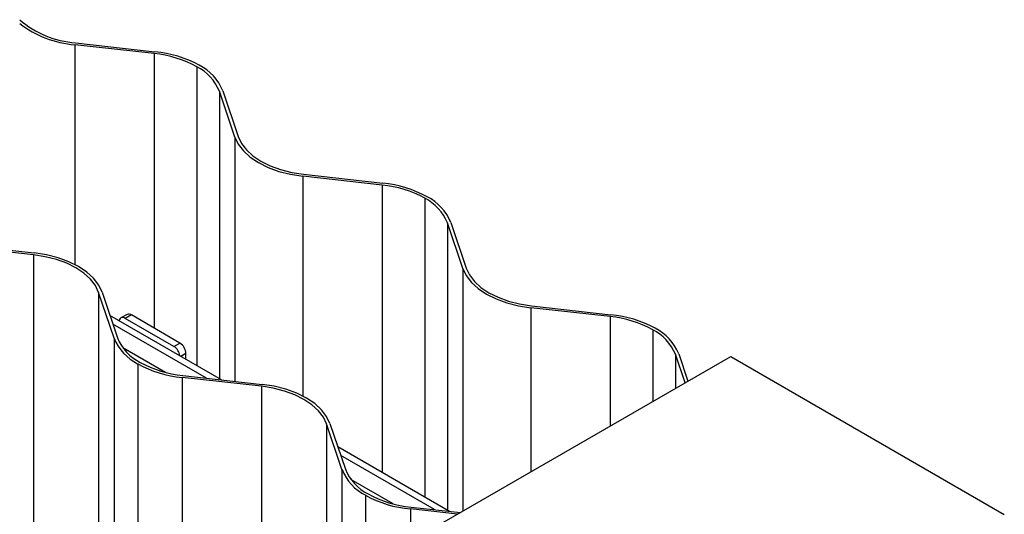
# Paper-space layout '_Isométrica' of a CAD drawing. Header units: millimetres. Extents: x -407 to 407, y -320 to 543.
# Tile 6 of 9: x 178 to 407, y -124 to -9. Entities that reach past the tile are written whole.
import ezdxf

# ---------------------------------------------------------------- set-up
doc = ezdxf.new("R2010")
doc.units = ezdxf.units.MM

psp = doc.layouts.new('_Isométrica')

# ---------------------------------------------------------------- linework, layer by layer
at = {"color": 7, "linetype": 'Continuous', "lineweight": 25}
for p, q in [((208.82, -17.23), (190.37, -15.15)), ((190.52, -14.7), (208.98, -16.77)), ((227.59, -36.64), (224, -25.99)), ((224.78, -25.9), (228.38, -36.55)), ((261.86, -47.84), (243.4, -45.77)), ((243.55, -45.31), (262.01, -47.39)), ((280.63, -67.26), (277.03, -56.6)), ((277.82, -56.51), (281.41, -67.17)), ((162.41, -61.54), (180.87, -63.61)), ((180.72, -64.07), (162.26, -61.99)), ((180.72, -64.07), (180.72, -215.94)), ((199.49, -83.48), (195.89, -72.83)), ((195.89, -72.83), (195.89, -224.7)), ((196.68, -72.74), (200.27, -83.39)), ((314.89, -78.46), (296.43, -76.38)), ((296.59, -75.93), (315.04, -78)), ((224.51, -93.17), (198.51, -78.16)), ((202.51, -77.97), (201.09, -78.76)), ((203.51, -78.07), (202.09, -78.86)), ((213.4, -85.39), (202.09, -78.86)), ((214.82, -84.6), (203.51, -78.07)), ((221, -92.78), (199.19, -80.19)), ((199.49, -83.48), (199.49, -235.36)), ((213.4, -85.39), (214.82, -84.6)), ((211.41, -91.43), (201.53, -85.73)), ((216.2, -88.37), (216.21, -87.06)), ((272.24, -128.57), (342.95, -87.75)), ((332.32, -93.89), (330.06, -87.22)), ((330.85, -87.13), (333, -93.5)), ((342.95, -87.75), (406.59, -124.49)), ((204.98, -89.44), (204.98, -241.32)), ((233.75, -94.68), (215.29, -92.61)), ((215.29, -92.61), (215.29, -244.48)), ((215.45, -92.15), (233.9, -94.23)), ((233.75, -94.68), (233.75, -246.56)), ((252.5, -114.04), (248.92, -103.44)), ((248.92, -103.44), (248.92, -255.32)), ((249.71, -103.35), (253.29, -113.96)), ((277.55, -123.79), (251.54, -108.78)), ((274.03, -123.39), (252.22, -110.8)), ((252.5, -114.04), (252.5, -265.92)), ((264.44, -122.04), (254.57, -116.34)), ((258.01, -120.05), (258.01, -271.93)), ((279.36, -124.46), (268.42, -123.23)), ((268.42, -123.23), (268.42, -275.11)), ((268.57, -122.78), (280.04, -124.07))]:
    psp.add_line(p, q, dxfattribs=at)
at = {"color": 8, "linetype": 'Continuous', "lineweight": 25}
for p, q in [((190.37, -15.15), (190.37, -66.34)), ((208.82, -17.23), (208.82, -81.14)), ((218.73, -20.27), (218.73, -89.84)), ((224, -25.99), (224, -92.88)), ((227.59, -36.64), (227.59, -93.52)), ((243.4, -45.77), (243.4, -96.95)), ((261.86, -47.84), (261.86, -114.73)), ((271.76, -50.88), (271.76, -120.45)), ((277.03, -56.6), (277.03, -123.49)), ((280.63, -67.26), (280.63, -123.73)), ((296.43, -76.38), (296.43, -114.6)), ((314.89, -78.46), (314.89, -103.95)), ((324.8, -81.5), (324.8, -98.23)), ((216.21, -87.06), (215.05, -87.71)), ((330.06, -87.22), (330.06, -95.19))]:
    psp.add_line(p, q, dxfattribs=at)
at = {"color": 7, "linetype": 'Continuous', "lineweight": 25, "flags": 128}
for points in [[(227.59, -36.64), (228.38, -38.29), (229.57, -39.86), (231.15, -41.3), (233.08, -42.6), (235.33, -43.71), (237.83, -44.63), (240.54, -45.31), (243.4, -45.77)], [(228.38, -36.55), (229.13, -38.14), (230.28, -39.64), (231.79, -41.03), (233.65, -42.27), (235.8, -43.34), (238.21, -44.22), (240.81, -44.88), (243.55, -45.31)], [(195.89, -72.83), (195.14, -71.24), (194, -69.74), (192.48, -68.35), (190.62, -67.11), (188.47, -66.04), (186.06, -65.16), (183.46, -64.5), (180.72, -64.07)], [(196.68, -72.74), (195.9, -71.09), (194.7, -69.52), (193.12, -68.08), (191.19, -66.78), (188.94, -65.67), (186.44, -64.75), (183.73, -64.07), (180.87, -63.61)], [(280.63, -67.26), (281.41, -68.91), (282.6, -70.47), (284.18, -71.92), (286.12, -73.21), (288.36, -74.33), (290.87, -75.24), (293.58, -75.93), (296.43, -76.38)], [(281.41, -67.17), (282.16, -68.75), (283.31, -70.25), (284.83, -71.64), (286.68, -72.89), (288.84, -73.96), (291.24, -74.83), (293.84, -75.5), (296.59, -75.93)], [(202.09, -78.86), (201.81, -78.74), (201.55, -78.68), (201.3, -78.69), (201.08, -78.77), (200.91, -78.92), (200.77, -79.12), (200.69, -79.39), (200.68, -79.42)], [(248.92, -103.44), (248.17, -101.86), (247.03, -100.36), (245.51, -98.97), (243.65, -97.73), (241.5, -96.65), (239.1, -95.78), (236.49, -95.12), (233.75, -94.68)], [(249.71, -103.35), (248.93, -101.71), (247.73, -100.14), (246.15, -98.69), (244.22, -97.4), (241.98, -96.28), (239.47, -95.37), (236.76, -94.68), (233.9, -94.23)]]:
    psp.add_lwpolyline(points, dxfattribs=at)
at = {"color": 7, "linetype": 'Continuous', "lineweight": 25}
for centre, radius, start, end in [((191.91, 7.06), 21.8, 228.714, 266.3368), ((191.99, 8.2), 23.4, 231.8232, 266.0177), ((206.36, -42.9), 25.79, 61.3389, 84.5153), ((206.41, -43.51), 26.86, 61.3389, 84.5153), ((213.69, -30.2), 11.13, 22.2265, 63.0988), ((214.05, -30.28), 11.6, 22.2265, 63.0988), ((259.39, -73.51), 25.79, 61.3389, 84.5153), ((259.44, -74.13), 26.86, 61.3389, 84.5153), ((266.72, -60.81), 11.13, 22.2265, 63.0988), ((267.08, -60.9), 11.6, 22.2265, 63.0988), ((202.92, -78.9), 1.01, 54.6015, 113.9708), ((312.43, -104.13), 25.79, 61.3389, 84.5153), ((312.48, -104.74), 26.86, 61.3389, 84.5153), ((319.76, -91.43), 11.13, 22.2265, 63.0988), ((320.11, -91.52), 11.6, 22.2265, 63.0988), ((210.22, -79.1), 11.6, 202.2265, 243.0988), ((210.58, -79.18), 11.13, 202.2265, 243.0988), ((213.18, -87.16), 3.03, 1.7265, 57.2849), ((211.72, -87.98), 3.09, 7.9412, 56.9911), ((217.91, -66.48), 25.79, 241.3389, 264.5153), ((217.86, -65.87), 26.86, 241.3389, 264.5153), ((263.23, -109.75), 11.55, 201.8424, 243.1538), ((263.58, -109.83), 11.09, 201.8345, 243.1549), ((270.91, -96.43), 26.92, 241.3546, 264.6845), ((270.96, -97.05), 25.84, 241.355, 264.688)]:
    psp.add_arc(centre, radius, start, end, dxfattribs=at)

doc.saveas('drawing.dxf')
